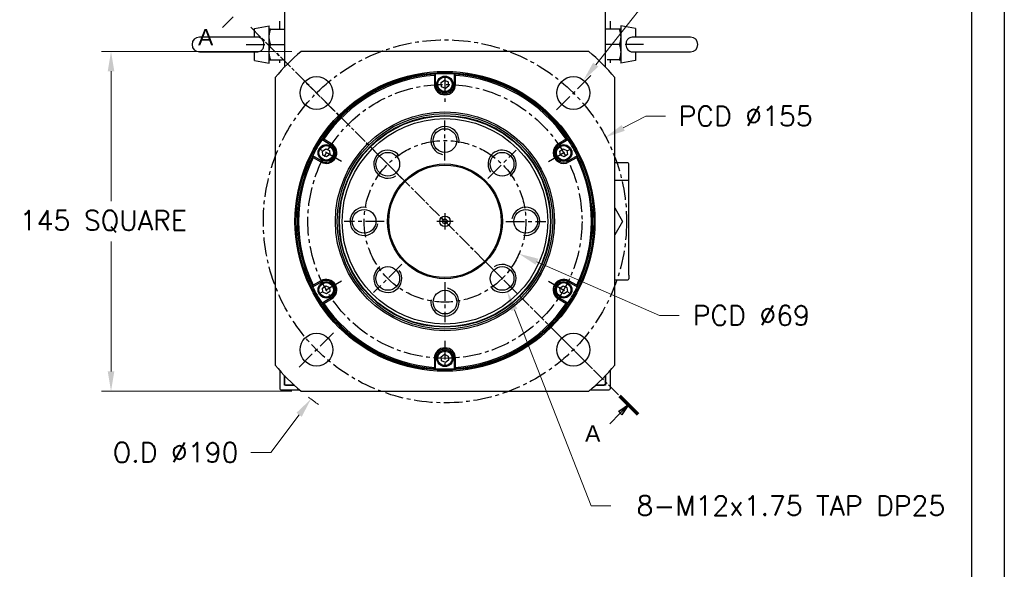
# Model space of a CAD drawing. Extents: x 0 to 1685, y -10 to 1188.
# Tile 4 of 19: x 1262 to 1682, y 308 to 543. Entities that reach past the tile are written whole.
import ezdxf

# ---------------------------------------------------------------- set-up
doc = ezdxf.new("R2010")
doc.units = 0
doc.header["$LTSCALE"] = 25.4
doc.linetypes.add('CENTER', pattern=[2, 1.25, -0.25, 0.25, -0.25])
doc.linetypes.add('CHAIN', pattern=[0.3543, 0.2362, -0.0295, 0.0591, -0.0295])
doc.layers.get('0').update_dxf_attribs({"linetype": 'CONTINUOUS'})
doc.layers.get('Defpoints').update_dxf_attribs({"linetype": 'CONTINUOUS'})
doc.layers.add('ATA-CENTER', color=133, linetype='CENTER')
for name, color, linetype, lineweight in [('ATA-DIM', 252, 'CONTINUOUS', 25), ('ATA-SECTION', 3, 'CONTINUOUS', 35), ('ATA-Thread', 3, 'CONTINUOUS', 25)]:
    doc.layers.add(name, color=color, linetype=linetype, lineweight=lineweight)
doc.styles.get("Standard").update_dxf_attribs({"font": 'simplex.shx'})
doc.styles.add('주 문자 (ISO)', font='arial.ttf')
doc.dimstyles.new('ata_A1', dxfattribs={"dimtxt": 4.2, "dimasz": 4.2, "dimexe": 2, "dimexo": 2, "dimgap": 2, "dimtad": 0, "dimtih": 1, "dimtoh": 1, "dimdec": 6, "dimdsep": 46, "dimtxsty": 'Standard', "dimcen": 0, "dimclrd": 252, "dimclre": 252, "dimclrt": 4, "dimadec": 6, "dimazin": 2, "dimtfac": 1, "dimtdec": 6, "dimtofl": 0, "dimtmove": 0, "dimatfit": 3, "dimfxl": 0, "dimtolj": 1, "dimtzin": 0, "dimlwd": 0, "dimlwe": 0, "dimarcsym": 0})

# ---------------------------------------------------------------- blocks, each defined once
blk = doc.blocks.new('*D12207')
at = {"layer": 'ATA-DIM', "color": 252, "lineweight": 0}
for p, q in [((1368.9, 357.93), (1381.04, 374.04)), ((1360.48, 357.93), (1368.9, 357.93))]:
    blk.add_line(p, q, dxfattribs=at)
blk.add_arc((1443.28, 456.61), 95, 232.156, 235.4049, dxfattribs=at)
at = {"layer": 'ATA-DIM', "color": 252}
blk.add_solid([(1382.16, 373.19), (1379.92, 374.88), (1386.1, 380.74)], dxfattribs=at)
at = {"layer": 'Defpoints', "color": 0}
for p in [(1443.28, 456.61), (1386.1, 380.74)]:
    blk.add_point(p, dxfattribs=at)
at = {"layer": 'ATA-DIM', "color": 4, "insert": (1328.3, 357.93), "char_height": 8.4, "attachment_point": 5}
blk.add_mtext('O.D %%C190', dxfattribs=at)
blk = doc.blocks.new('*D12208')
at = {"layer": 'ATA-DIM', "color": 252, "lineweight": 0}
for p, q in [((1529, 501.54), (1519.36, 496.49)), ((1537.41, 501.54), (1529, 501.54))]:
    blk.add_line(p, q, dxfattribs=at)
at = {"layer": 'ATA-DIM', "color": 252}
blk.add_solid([(1518.71, 497.73), (1520.01, 495.25), (1511.92, 492.59)], dxfattribs=at)
at = {"layer": 'Defpoints', "color": 0}
for p in [(1511.92, 492.59), (1374.64, 420.62)]:
    blk.add_point(p, dxfattribs=at)
at = {"layer": 'ATA-DIM', "color": 4, "insert": (1571.6, 501.54), "char_height": 8.4, "attachment_point": 5}
blk.add_mtext('PCD %%c155', dxfattribs=at)
blk = doc.blocks.new('*D12205')
at = {"layer": 'ATA-DIM', "color": 252, "lineweight": 0}
for p, q in [((1534.84, 416.43), (1482.56, 439.37)), ((1543.29, 416.43), (1534.84, 416.43))]:
    blk.add_line(p, q, dxfattribs=at)
at = {"layer": 'ATA-DIM', "color": 252}
blk.add_solid([(1483.13, 440.65), (1482, 438.08), (1474.87, 442.74)], dxfattribs=at)
at = {"layer": 'Defpoints', "color": 0}
for p in [(1411.69, 470.47), (1474.87, 442.74)]:
    blk.add_point(p, dxfattribs=at)
at = {"layer": 'ATA-DIM', "color": 4, "insert": (1574.04, 416.43), "char_height": 8.4, "attachment_point": 5}
blk.add_mtext('PCD %%c69', dxfattribs=at)
blk = doc.blocks.new('*D12203')
at = {"layer": 'ATA-DIM', "color": 252, "lineweight": 0}
for p, q in [((1536.74, 560.31), (1507.63, 523.49)), ((1545.16, 560.31), (1536.74, 560.31))]:
    blk.add_line(p, q, dxfattribs=at)
at = {"layer": 'ATA-DIM', "color": 252}
blk.add_solid([(1506.53, 524.36), (1508.73, 522.62), (1502.42, 516.9)], dxfattribs=at)
at = {"layer": 'Defpoints', "color": 0}
for p in [(1502.42, 516.9), (1493.74, 505.92)]:
    blk.add_point(p, dxfattribs=at)
at = {"layer": 'ATA-DIM', "color": 4, "insert": (1588.14, 560.31), "char_height": 8.4, "attachment_point": 5}
blk.add_mtext('4-%%c14 THRU', dxfattribs=at)
blk = doc.blocks.new('*D12206')
at = {"layer": 'ATA-DIM', "color": 252, "lineweight": 0}
for p, q in [((1505.7, 335.21), (1472.93, 418.8)), ((1514.11, 335.21), (1505.7, 335.21))]:
    blk.add_line(p, q, dxfattribs=at)
at = {"layer": 'ATA-DIM', "color": 252}
blk.add_solid([(1474.23, 419.31), (1471.63, 418.29), (1469.87, 426.62)], dxfattribs=at)
at = {"layer": 'Defpoints', "color": 0}
for p in [(1465.49, 437.8), (1469.87, 426.62)]:
    blk.add_point(p, dxfattribs=at)
at = {"layer": 'ATA-DIM', "color": 4, "insert": (1590.9, 335.21), "char_height": 8.4, "attachment_point": 5}
blk.add_mtext('8-M12x1.75 TAP DP25', dxfattribs=at)
blk = doc.blocks.new('*D12209')
at = {"layer": 'ATA-DIM', "color": 252, "lineweight": 0}
for p, q in [((1377.89, 529.11), (1296.76, 529.11)), ((1300.76, 520.71), (1300.76, 465.18)), ((1300.76, 392.51), (1300.76, 448.03)), ((1377.89, 384.11), (1296.76, 384.11))]:
    blk.add_line(p, q, dxfattribs=at)
at = {"layer": 'ATA-DIM', "color": 252}
for points in [[(1302.16, 520.71), (1299.36, 520.71), (1300.76, 529.11)], [(1299.36, 392.51), (1302.16, 392.51), (1300.76, 384.11)]]:
    blk.add_solid(points, dxfattribs=at)
at = {"layer": 'Defpoints', "color": 0}
for p in [(1381.89, 529.11), (1300.76, 384.11), (1381.89, 384.11)]:
    blk.add_point(p, dxfattribs=at)
at = {"layer": 'ATA-DIM', "color": 4, "insert": (1261.79, 461.18), "char_height": 8.4, "attachment_point": 1}
blk.add_mtext('\\A1;145 SQUARE', dxfattribs=at)
blk = doc.blocks.new('ata-Border-A1-002')
at = {"color": 253, "ltscale": 0.5}
blk.add_line((841, 594), (841, 0), dxfattribs=at)
blk.add_line((834, 585), (834, 9))

msp = doc.modelspace()

# ---------------------------------------------------------------- linework, layer by layer
for p, q in [((1374.7808097, 669.1056106), (1374.7808097, 522.4292386)), ((1511.7808097, 522.4292386), (1511.7808097, 669.1056106)), ((1372.7808097, 538.6056106), (1372.7808097, 542.1056106)), ((1513.7808097, 542.1056106), (1513.7808097, 538.6056106)), ((1361.9808097, 538.9947506), (1368.2808097, 540.1056106)), ((1361.9808097, 535.2556106), (1361.9808097, 538.9947506)), ((1368.2808097, 524.1056106), (1368.2808097, 540.1056106)), ((1368.8613663, 538.6056106), (1374.7808097, 538.6056106)), ((1517.7002532, 538.6056106), (1511.7808097, 538.6056106)), ((1518.2808097, 540.1056106), (1518.2808097, 524.1056106)), ((1524.5808097, 538.9947506), (1518.2808097, 540.1056106)), ((1524.5808097, 538.9947506), (1524.5808097, 535.2556106)), ((1363.1425577, 535.2556106), (1338.4808097, 535.2556106)), ((1548.0808097, 535.2556106), (1523.4190618, 535.2556106)), ((1368.8613663, 532.1056106), (1374.7808097, 532.1056106)), ((1517.7002532, 532.1056106), (1511.7808097, 532.1056106)), ((1338.4808097, 528.9556106), (1363.1425577, 528.9556106)), ((1361.9808097, 525.2164706), (1361.9808097, 528.9556106)), ((1368.8613663, 525.6056106), (1373.9987774, 525.6056106)), ((1372.7808097, 524.2825295), (1372.7808097, 525.6056106)), ((1504.6709555, 529.1056106), (1381.890664, 529.1056106)), ((1517.7002532, 525.6056106), (1512.5628421, 525.6056106)), ((1513.7808097, 525.6056106), (1513.7808097, 524.2825295)), ((1523.4190618, 528.9556106), (1548.0808097, 528.9556106)), ((1524.5808097, 528.9556106), (1524.5808097, 525.2164706)), ((1361.9808097, 525.2164706), (1368.2808097, 524.1056106)), ((1524.5808097, 525.2164706), (1518.2808097, 524.1056106)), ((1370.7808097, 517.9957564), (1370.7808097, 395.2154648)), ((1438.7808097, 518.9434001), (1438.7808097, 515.1056106)), ((1439.2808097, 515.1056106), (1439.2808097, 519.4784983)), ((1447.2808097, 519.4784983), (1447.2808097, 515.1056106)), ((1447.7808097, 515.1056106), (1447.7808097, 518.9434001)), ((1515.7808097, 395.2154648), (1515.7808097, 517.9957564)), ((1439.2808097, 515.1056106), (1438.7808097, 515.1056106)), ((1441.7044236, 515.8232502), (1443.1141108, 516.8296209)), ((1441.8711225, 514.0992399), (1441.7044236, 515.8232502)), ((1443.4475087, 513.3816003), (1441.8711225, 514.0992399)), ((1443.1141108, 516.8296209), (1444.690497, 516.1119813)), ((1444.8571959, 514.387971), (1443.4475087, 513.3816003)), ((1444.690497, 516.1119813), (1444.8571959, 514.387971)), ((1447.2808097, 515.1056106), (1447.7808097, 515.1056106)), ((1394.8683236, 489.7527249), (1391.5447004, 491.6716197)), ((1495.0169191, 491.6716197), (1491.6932959, 489.7527249)), ((1390.8312918, 491.5061561), (1394.6183236, 489.3197122)), ((1391.0419374, 486.5732502), (1392.4516247, 487.5796209)), ((1392.4516247, 487.5796209), (1394.0280109, 486.8619813)), ((1394.6183236, 489.3197122), (1394.8683236, 489.7527249)), ((1491.9432959, 489.3197122), (1491.6932959, 489.7527249)), ((1491.9432959, 489.3197122), (1495.7303277, 491.5061561)), ((1492.3669097, 486.5732502), (1493.7765969, 487.5796209)), ((1493.7765969, 487.5796209), (1495.3529831, 486.8619813)), ((1390.6183236, 482.391509), (1386.8312918, 484.5779528)), ((1387.0447004, 483.8773911), (1390.3683236, 481.9584963)), ((1391.2086364, 484.8492399), (1391.0419374, 486.5732502)), ((1392.7850226, 484.1316003), (1391.2086364, 484.8492399)), ((1394.1947098, 485.137971), (1392.7850226, 484.1316003)), ((1394.0280109, 486.8619813), (1394.1947098, 485.137971)), ((1492.5336086, 484.8492399), (1492.3669097, 486.5732502)), ((1494.1099948, 484.1316003), (1492.5336086, 484.8492399)), ((1495.519682, 485.137971), (1494.1099948, 484.1316003)), ((1495.3529831, 486.8619813), (1495.519682, 485.137971)), ((1499.7303277, 484.5779528), (1495.9432959, 482.391509)), ((1496.1932959, 481.9584963), (1499.5169191, 483.8773911)), ((1390.6183236, 482.391509), (1390.3683236, 481.9584963)), ((1495.9432959, 482.391509), (1496.1932959, 481.9584963)), ((1521.2808097, 481.6056106), (1515.7808097, 481.6056106)), ((1521.7808097, 476.1056106), (1521.7808097, 481.1056106)), ((1521.7808097, 473.6056106), (1521.7808097, 476.1056106)), ((1521.2808097, 474.1056106), (1515.7808097, 474.1056106)), ((1521.7808097, 433.6056106), (1521.7808097, 473.6056106)), ((1515.7807683, 462.3473522), (1519.0957643, 456.6056106)), ((1519.0957643, 456.6056106), (1515.7807683, 450.863869)), ((1521.7808097, 433.6056106), (1521.7808097, 432.1056106)), ((1386.8312918, 428.6332684), (1390.6183236, 430.8197122)), ((1390.3683236, 431.2527249), (1387.0447004, 429.3338302)), ((1390.6183236, 430.8197122), (1390.3683236, 431.2527249)), ((1391.0419374, 428.0732502), (1392.4516247, 429.0796209)), ((1392.4516247, 429.0796209), (1394.0280109, 428.3619813)), ((1492.3669097, 428.0732502), (1493.7765969, 429.0796209)), ((1493.7765969, 429.0796209), (1495.3529831, 428.3619813)), ((1495.9432959, 430.8197122), (1496.1932959, 431.2527249)), ((1495.9432959, 430.8197122), (1499.7303277, 428.6332684)), ((1499.5169191, 429.3338302), (1496.1932959, 431.2527249)), ((1515.7808097, 431.6056106), (1521.2808097, 431.6056106)), ((1391.2086364, 426.3492399), (1391.0419374, 428.0732502)), ((1392.7850226, 425.6316003), (1391.2086364, 426.3492399)), ((1394.1947098, 426.637971), (1392.7850226, 425.6316003)), ((1394.0280109, 428.3619813), (1394.1947098, 426.637971)), ((1492.5336086, 426.3492399), (1492.3669097, 428.0732502)), ((1494.1099948, 425.6316003), (1492.5336086, 426.3492399)), ((1495.519682, 426.637971), (1494.1099948, 425.6316003)), ((1495.3529831, 428.3619813), (1495.519682, 426.637971)), ((1394.6183236, 423.891509), (1390.8312918, 421.7050652)), ((1391.5447004, 421.5396015), (1394.8683236, 423.4584963)), ((1394.6183236, 423.891509), (1394.8683236, 423.4584963)), ((1491.9432959, 423.891509), (1491.6932959, 423.4584963)), ((1491.6932959, 423.4584963), (1495.0169191, 421.5396015)), ((1495.7303277, 421.7050652), (1491.9432959, 423.891509)), ((1441.7044236, 398.8232502), (1443.1141108, 399.8296209)), ((1443.1141108, 399.8296209), (1444.690497, 399.1119813)), ((1439.2808097, 398.1056106), (1438.7808097, 398.1056106)), ((1438.7808097, 398.1056106), (1438.7808097, 394.2678211)), ((1439.2808097, 393.732723), (1439.2808097, 398.1056106)), ((1441.8711225, 397.0992399), (1441.7044236, 398.8232502)), ((1443.4475087, 396.3816003), (1441.8711225, 397.0992399)), ((1444.8571959, 397.387971), (1443.4475087, 396.3816003)), ((1444.690497, 399.1119813), (1444.8571959, 397.387971)), ((1447.2808097, 398.1056106), (1447.7808097, 398.1056106)), ((1447.2808097, 398.1056106), (1447.2808097, 393.732723)), ((1447.7808097, 394.2678211), (1447.7808097, 398.1056106)), ((1372.7808097, 392.9286917), (1372.7808097, 385.1056106)), ((1513.7808097, 392.9286917), (1513.7808097, 385.1056106)), ((1374.7808097, 390.7819826), (1374.7808097, 387.1056106)), ((1374.7808097, 386.6056106), (1374.7808097, 390.7819826)), ((1375.2808097, 386.6056106), (1374.7808097, 387.1056106)), ((1379.0546469, 386.6056106), (1374.7808097, 386.6056106)), ((1375.2808097, 386.6056106), (1379.0546469, 386.6056106)), ((1507.5069726, 386.6056106), (1511.2808097, 386.6056106)), ((1511.7808097, 386.6056106), (1507.5069726, 386.6056106)), ((1511.7808097, 387.1056106), (1511.2808097, 386.6056106)), ((1511.7808097, 387.1056106), (1511.7808097, 390.7819826)), ((1511.7808097, 390.7819826), (1511.7808097, 386.6056106)), ((1373.2808097, 384.6056106), (1381.305008, 384.6056106)), ((1381.890664, 384.1056106), (1504.6709555, 384.1056106)), ((1505.2566115, 384.6056106), (1513.2808097, 384.6056106))]:
    msp.add_line(p, q)
for centre, radius in [((1443.2808097, 456.6056106), 64), ((1443.2808097, 456.6056106), 63.5), ((1388.4800342, 511.4063862), 7), ((1443.2808097, 515.1056106), 3.5), ((1443.2808097, 515.1056106), 3.1), ((1498.0815853, 511.4063862), 7), ((1443.2808097, 456.6056106), 46.75), ((1443.2808097, 456.6056106), 46.000379), ((1443.2808097, 456.6056106), 45.2), ((1443.2808097, 456.6056106), 45), ((1443.2808097, 456.6056106), 43.8452995), ((1443.2808097, 491.1056106), 5.0527847), ((1392.6183236, 485.8556106), 3.5), ((1392.6183236, 485.8556106), 3.1), ((1493.9432959, 485.8556106), 3.5), ((1493.9432959, 485.8556106), 3.1), ((1418.8856258, 481.0007946), 5.0527847), ((1467.6759937, 481.0007946), 5.0527847), ((1443.2808097, 456.6056106), 24.5), ((1443.2808097, 456.6056106), 24), ((1408.7808097, 456.6056106), 5.0527847), ((1443.2808097, 456.6056106), 2.25), ((1477.7808097, 456.6056106), 5.0527847), ((1443.2808097, 456.6056106), 1), ((1418.8856258, 432.2104267), 5.0527847), ((1467.6759937, 432.2104267), 5.0527847), ((1392.6183236, 427.3556106), 3.5), ((1392.6183236, 427.3556106), 3.1), ((1493.9432959, 427.3556106), 3.5), ((1493.9432959, 427.3556106), 3.1), ((1443.2808097, 422.1056106), 5.0527847), ((1388.4800342, 401.8048351), 7), ((1498.0815853, 401.8048351), 7), ((1443.2808097, 398.1056106), 3.5), ((1443.2808097, 398.1056106), 3.1)]:
    msp.add_circle(centre, radius)
for centre, radius, start, end in [((1338.4808097, 532.1056106), 3.15, 90, 270), ((1548.0808097, 532.1056106), 3.15, 270, 90), ((1443.2808097, 456.6056106), 95, 130.256612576, 139.743387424), ((1443.2808097, 456.6056106), 95, 40.256612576, 49.743387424), ((1443.2808097, 456.6056106), 63, 93.640275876, 146.359724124), ((1443.2808097, 456.6056106), 62.5, 94.128868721, 145.871131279), ((1443.2808097, 456.6056106), 63, 86.359724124, 93.640275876), ((1443.2808097, 456.6056106), 63, 33.640275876, 86.359724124), ((1443.2808097, 456.6056106), 62.5, 34.128868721, 85.871131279), ((1443.2808097, 515.1056106), 4.5, 180, 0), ((1443.2808097, 515.1056106), 4, 180, 0), ((1443.2808097, 456.6056106), 63, 146.359724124, 153.640275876), ((1392.6183236, 485.8556106), 4.5, 240, 60), ((1392.6183236, 485.8556106), 4, 240, 60), ((1493.9432959, 485.8556106), 4.5, 120, 300), ((1493.9432959, 485.8556106), 4, 120, 300), ((1443.2808097, 456.6056106), 63, 26.359724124, 33.640275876), ((1443.2808097, 456.6056106), 63, 153.640275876, 206.359724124), ((1443.2808097, 456.6056106), 62.5, 154.128868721, 205.871131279), ((1443.2808097, 456.6056106), 62.5, 334.128868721, 25.871131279), ((1443.2808097, 456.6056106), 63, 333.640275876, 26.359724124), ((1521.2808097, 481.1056106), 0.5, 0, 90), ((1521.2808097, 473.6056106), 0.5, 0, 90), ((1443.2808097, 456.6056106), 63, 206.359724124, 213.640275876), ((1392.6183236, 427.3556106), 4.5, 300, 120), ((1392.6183236, 427.3556106), 4, 300, 120), ((1493.9432959, 427.3556106), 4.5, 60, 240), ((1493.9432959, 427.3556106), 4, 60, 240), ((1443.2808097, 456.6056106), 63, 326.359724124, 333.640275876), ((1521.2808097, 432.1056106), 0.5, 270, 0), ((1443.2808097, 456.6056106), 63, 213.640275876, 266.359724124), ((1443.2808097, 456.6056106), 62.5, 214.128868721, 265.871131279), ((1443.2808097, 456.6056106), 63, 273.640275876, 326.359724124), ((1443.2808097, 456.6056106), 62.5, 274.128868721, 325.871131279), ((1443.2808097, 398.1056106), 4.5, 0, 180), ((1443.2808097, 398.1056106), 4, 0, 180), ((1443.2808097, 456.6056106), 95, 220.256612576, 229.743387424), ((1443.2808097, 456.6056106), 95, 310.256612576, 319.743387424), ((1443.2808097, 456.6056106), 63, 266.359724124, 273.640275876), ((1373.2808097, 385.1056106), 0.5, 180, 270), ((1513.2808097, 385.1056106), 0.5, 270, 0)]:
    msp.add_arc(centre, radius, start, end)
for points, weights in [([(1368.8613663, 538.6056106), (1368.2808097, 538.6056106), (1368.2808097, 538.6056106)], [1.01001874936, 1.04314139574, 1]), ([(1368.2808097, 535.3556106), (1368.2808097, 536.8639409), (1368.8613663, 538.6056106)], [1, 1.04314139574, 1.01001874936]), ([(1518.2808097, 538.6056106), (1518.2808097, 538.6056106), (1517.7002532, 538.6056106)], [1, 1.04314139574, 1.01001874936]), ([(1517.7002532, 538.6056106), (1518.2808097, 536.8639409), (1518.2808097, 535.3556106)], [1.01001874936, 1.04314139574, 1]), ([(1368.8613663, 532.1056106), (1368.2808097, 533.8472804), (1368.2808097, 535.3556106)], [1.01001874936, 1.04314139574, 1]), ([(1518.2808097, 535.3556106), (1518.2808097, 533.8472804), (1517.7002532, 532.1056106)], [1, 1.04314139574, 1.01001874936]), ([(1368.2808097, 528.8556106), (1368.2808097, 530.3639409), (1368.8613663, 532.1056106)], [1, 1.04314139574, 1.01001874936]), ([(1517.7002532, 532.1056106), (1518.2808097, 530.3639409), (1518.2808097, 528.8556106)], [1.01001874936, 1.04314139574, 1]), ([(1368.2808097, 525.6056106), (1368.2808097, 525.6056106), (1368.8613663, 525.6056106)], [1, 1.04314139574, 1.01001874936]), ([(1368.8613663, 525.6056106), (1368.2808097, 527.3472804), (1368.2808097, 528.8556106)], [1.01001874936, 1.04314139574, 1]), ([(1518.2808097, 528.8556106), (1518.2808097, 527.3472804), (1517.7002532, 525.6056106)], [1, 1.04314139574, 1.01001874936]), ([(1517.7002532, 525.6056106), (1518.2808097, 525.6056106), (1518.2808097, 525.6056106)], [1.01001874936, 1.04314139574, 1])]:
    msp.add_rational_spline(points, weights, degree=2)
for points in [[(1363.1425533, 528.9555988), (1363.2256606, 528.9556022), (1363.3085294, 528.9587072), (1363.7658908, 528.993825), (1364.1199753, 529.0881225), (1364.7855339, 529.4204805), (1365.0814549, 529.6604389), (1365.568612, 530.2566766), (1365.754089, 530.6079779), (1365.9981712, 531.3729156), (1366.0552162, 531.7786655), (1366.0376534, 532.5970071), (1365.9624074, 533.0010873), (1365.6843748, 533.7456837), (1365.4860933, 534.0801158), (1364.9885298, 534.6300999), (1364.6987203, 534.8452928), (1364.0318891, 535.1526883), (1363.6651293, 535.2367498), (1363.2336468, 535.2546798), (1363.1881131, 535.2556178), (1363.1425505, 535.2556277)], [(1523.4190662, 535.2556225), (1523.3359589, 535.255619), (1523.2530901, 535.2525141), (1522.7957287, 535.2173962), (1522.4416442, 535.1230987), (1521.7760856, 534.7907408), (1521.4801646, 534.5507824), (1520.9930075, 533.9545447), (1520.8075305, 533.6032433), (1520.5634483, 532.8383056), (1520.5064033, 532.4325558), (1520.5239661, 531.6142141), (1520.5992121, 531.2101339), (1520.8772447, 530.4655375), (1521.0755262, 530.1311055), (1521.5730897, 529.5811214), (1521.8628992, 529.3659285), (1522.5297304, 529.0585329), (1522.8964902, 528.9744715), (1523.3279727, 528.9565415), (1523.3735064, 528.9556034), (1523.419069, 528.9555936)]]:
    msp.add_open_spline(points, degree=3, knots=[-1.1220648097, -1.1220648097, -1.1220648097, -1.1220648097, -1.0965690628, -1.0965690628, -0.9807252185, -0.9807252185, -0.8586322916, -0.8586322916, -0.7353053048, -0.7353053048, -0.6127162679, -0.6127162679, -0.4893775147, -0.4893775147, -0.3679615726, -0.3679615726, -0.2521654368, -0.2521654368, -0.1335841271, -0.1335841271, -0.1196121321, -0.1196121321, -0.1196121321, -0.1196121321])
for points in [[(1439.2808097, 519.4784983), (1439.113886, 519.3006172), (1438.9472148, 519.1222505), (1438.7808097, 518.9434001)], [(1447.2808097, 519.4784983), (1447.4477335, 519.3006172), (1447.6144047, 519.1222505), (1447.7808097, 518.9434001)], [(1390.8312918, 491.5061561), (1391.0688032, 491.5617758), (1391.3066089, 491.6169339), (1391.5447004, 491.6716197)], [(1495.0169191, 491.6716197), (1495.2550106, 491.6169339), (1495.4928163, 491.5617758), (1495.7303277, 491.5061561)], [(1387.0447004, 483.8773911), (1386.973014, 484.1109273), (1386.9018794, 484.3444521), (1386.8312918, 484.5779528)], [(1499.7303277, 484.5779528), (1499.6597401, 484.3444521), (1499.5886055, 484.1109273), (1499.5169191, 483.8773911)], [(1386.8312918, 428.6332684), (1386.9018794, 428.8667692), (1386.973014, 429.100294), (1387.0447004, 429.3338302)], [(1499.5169191, 429.3338302), (1499.5886055, 429.100294), (1499.6597401, 428.8667692), (1499.7303277, 428.6332684)], [(1391.5447004, 421.5396015), (1391.3066089, 421.5942874), (1391.0688032, 421.6494455), (1390.8312918, 421.7050652)], [(1495.7303277, 421.7050652), (1495.4928163, 421.6494455), (1495.2550106, 421.5942874), (1495.0169191, 421.5396015)], [(1439.2808097, 393.732723), (1439.113886, 393.910604), (1438.9472148, 394.0889707), (1438.7808097, 394.2678211)], [(1447.7808097, 394.2678211), (1447.6144047, 394.0889707), (1447.4477335, 393.910604), (1447.2808097, 393.732723)]]:
    msp.add_open_spline(points, degree=3)
at = {"layer": 'ATA-CENTER', "ltscale": 0.25}
for p, q in [((1358.4808097, 532.1056106), (1371.7808097, 532.1056106)), ((1528.0808097, 532.1056106), (1514.7808097, 532.1056106)), ((1395.9046554, 503.981765), (1381.055413, 518.8310074)), ((1443.2808097, 518.6056106), (1443.2808097, 507.6056106)), ((1505.5062065, 518.8310074), (1490.6569641, 503.981765)), ((1443.2808097, 482.5526106), (1443.2808097, 499.6586106)), ((1399.1135142, 482.1056106), (1389.5872347, 487.6056106)), ((1487.4481053, 482.1056106), (1496.9743848, 487.6056106)), ((1424.9335101, 474.9529103), (1412.8377415, 487.0486789)), ((1461.6281094, 474.9529103), (1473.723878, 487.0486789)), ((1443.2808097, 460.1056106), (1443.2808097, 453.1056106)), ((1417.3338097, 456.6056106), (1400.2278097, 456.6056106)), ((1446.7808097, 456.6056106), (1439.7808097, 456.6056106)), ((1469.2278097, 456.6056106), (1486.3338097, 456.6056106)), ((1424.9335101, 438.258311), (1412.8377415, 426.1625424)), ((1461.6281094, 438.258311), (1473.723878, 426.1625424)), ((1399.1135142, 431.1056106), (1389.5872347, 425.6056106)), ((1443.2808097, 430.6586106), (1443.2808097, 413.5526106)), ((1487.4481053, 431.1056106), (1496.9743848, 425.6056106)), ((1381.055413, 394.3802139), (1395.9046554, 409.2294563)), ((1505.5062065, 394.3802139), (1490.6569641, 409.2294563)), ((1443.2808097, 405.6056106), (1443.2808097, 394.6056106))]:
    msp.add_line(p, q, dxfattribs=at)
for radius in [77.5, 58.5, 34.5]:
    msp.add_circle((1443.2808097, 456.6056106), radius, dxfattribs=at)
at = {"layer": 'ATA-SECTION', "linetype": 'Continuous'}
for p, q in [((1348.3851746, 539.334336), (1352.9330956, 543.8822569)), ((1521.6602058, 378.2262146), (1517.4175651, 375.3977875)), ((1518.1246719, 374.6906807), (1521.6602058, 378.2262146)), ((1518.8317786, 373.9835739), (1521.6602058, 378.2262146)), ((1513.5767509, 370.1427597), (1518.1246719, 374.6906807)), ((1517.4175651, 375.3977875), (1518.8317786, 373.9835739))]:
    msp.add_line(p, q, dxfattribs=at)
at = {"layer": 'ATA-SECTION', "linetype": 'CHAIN'}
msp.add_line((1360.385547, 539.5008733), (1517.7432882, 382.1431321), dxfattribs=at)
at = {"layer": 'ATA-SECTION', "linetype": 'Continuous', "lineweight": 70}
msp.add_line((1517.7432882, 382.1431321), (1525.5771233, 374.3092971), dxfattribs=at)
at = {"layer": 'ATA-SECTION', "linetype": 'Continuous', "flags": 128}
msp.add_lwpolyline([(1518.8317789, 373.9835812), (1521.6602053, 378.2262112), (1517.4175658, 375.3977848), (1518.8317789, 373.9835812)], dxfattribs=at)
at = {"layer": 'ATA-SECTION'}
msp.add_solid([(1518.8317789, 373.9835812), (1521.6602053, 378.2262112), (1517.4175658, 375.3977848), (1518.8317789, 373.9835812)], dxfattribs=at)
at = {"layer": 'ATA-Thread'}
for centre, start, end in [((1443.2808097, 491.1056106), 350, 260), ((1418.8856258, 481.0007946), 35, 305), ((1467.6759937, 481.0007946), 305, 215), ((1408.7808097, 456.6056106), 80, 350), ((1477.7808097, 456.6056106), 260, 170), ((1418.8856258, 432.2104267), 125, 35), ((1467.6759937, 432.2104267), 215, 125), ((1443.2808097, 422.1056106), 170, 80)]:
    msp.add_arc(centre, 6, start, end, dxfattribs=at)

# ---------------------------------------------------------------- block references
at = {"xscale": 2, "yscale": 2, "zscale": 2}
msp.add_blockref('ata-Border-A1-002', (0, 0), dxfattribs=at)

# ---------------------------------------------------------------- texts
at = {"layer": 'ATA-SECTION', "char_height": 6.9999999, "attachment_point": 7, "style": '주 문자 (ISO)'}
for insert in [(1337.8933907, 531.7182409), (1503.084967, 362.5266646)]:
    msp.add_mtext('A', dxfattribs=dict(at, insert=insert))

# ---------------------------------------------------------------- dimensions: what is measured, and where the dimension line sits
at = {"layer": 'ATA-DIM'}
for p1, p2, text, override, picture, middle in [((1493.7403056, 505.9151849), (1502.422865, 516.8975874), '4-<> THRU', {"dimscale": 2, "dimtp": 0.1, "dimtm": 0.1, "dimtfac": 0.71, "dimtdec": 3, "dimtolj": 0, "dimtzin": 8}, '*D12203', (1588.1403118, 560.3050664)), ((1374.6399845, 420.6238498), (1511.921635, 492.5873715), 'PCD <>', {"dimscale": 2, "dimtp": 0.1, "dimtm": 0.1, "dimtfac": 0.71, "dimtdec": 3, "dimtolj": 0, "dimtzin": 8}, '*D12208', (1571.6034745, 501.5417315)), ((1411.6888396, 470.469139), (1474.8727799, 442.7420822), 'PCD <>', {"dimscale": 2, "dimtol": 0, "dimlim": 0, "dimtp": 0.1, "dimtm": 0.1, "dimtfac": 0.71, "dimtdec": 3, "dimtolj": 0, "dimtzin": 8}, '*D12205', (1574.04309, 416.4252652)), ((1465.4863479, 437.7966106), (1469.8656395, 426.6242427), '8-M12x1.75 TAP DP25', {"dimscale": 2, "dimtp": 0.1, "dimtm": 0.1, "dimtfac": 0.71, "dimtdec": 3, "dimtolj": 0, "dimtzin": 8}, '*D12206', (1590.8981757, 335.2089383))]:
    dim = msp.add_diameter_dim_2p(p1=p1, p2=p2, text=text, dimstyle='ata_A1', override=override, dxfattribs=at)
    dim.commit()
    dim.dimension.update_dxf_attribs({"geometry": picture, "text_midpoint": middle, "dimtype": 163})
dim = msp.add_linear_dim(base=(1300.7638499, 384.1056106), p1=(1381.890664, 529.1056106), p2=(1381.890664, 384.1056106), angle=90, text='<> SQUARE', dimstyle='ata_A1', override={"dimscale": 2, "dimtol": 0, "dimlim": 0, "dimtp": 0, "dimtm": 0, "dimtfac": 0.571429, "dimtdec": 2, "dimtolj": 1, "dimtzin": 0}, dxfattribs=at)
dim.commit()
dim.dimension.update_dxf_attribs({"geometry": '*D12209', "text_midpoint": (1300.7638499, 456.6056106), "dimtype": 160})
dim = msp.add_radius_dim(center=(1443.2808097, 456.6056106), mpoint=(1386.098206, 380.7429068), text='O.D %%C190', dimstyle='ata_A1', override={"dimscale": 2, "dimtol": 0, "dimlim": 0, "dimtp": 0.1, "dimtm": 0.1, "dimtfac": 0.71, "dimtdec": 3, "dimtolj": 0, "dimtzin": 8}, dxfattribs=at)
dim.commit()
dim.dimension.update_dxf_attribs({"geometry": '*D12207', "text_midpoint": (1328.3019401, 357.9290589), "dimtype": 164})

doc.saveas('drawing.dxf')
